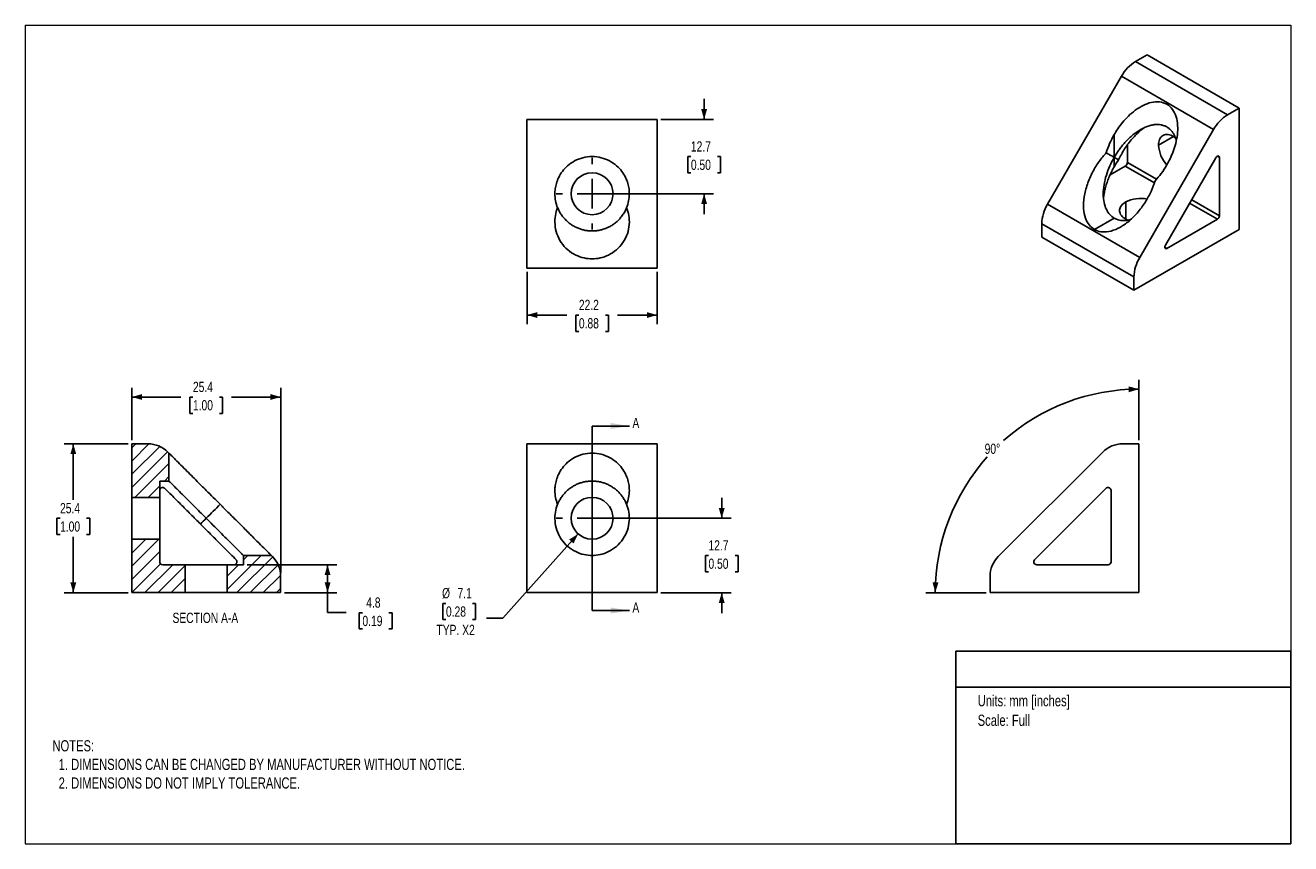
# Model space of a CAD drawing. Header units: millimetres. Extents: x 0 to 216, y 0 to 140.
import ezdxf
from ezdxf.enums import TextEntityAlignment as Align

# ---------------------------------------------------------------- set-up
doc = ezdxf.new("R2010")
doc.units = ezdxf.units.MM
doc.header["$LTSCALE"] = 0.5
doc.linetypes.add('SLD-Center', pattern=[19.05, 15.24, -1.27, 1.27, -1.27])
doc.linetypes.add('SLD-Solid', pattern=[0])
for name, color, linetype in [('CENTER', 40, 'SLD-Center'), ('HATCH', 6, 'SLD-Solid'), ('SLD-DEFPOINTS', 7, 'Continuous')]:
    doc.layers.add(name, color=color, linetype=linetype)
doc.layers.add('DIMENSIONS', color=140, linetype='SLD-Solid', lineweight=25)
doc.layers.add('TEXT', color=140, linetype='SLD-Solid', lineweight=25)
doc.styles.add('SLDTEXTSTYLE0', font='TXT', dxfattribs={"width": 0.75})
doc.dimstyles.new('SLDDIMSTYLE0', dxfattribs={"dimtxt": 1.75, "dimasz": 1.75, "dimexe": 0, "dimexo": 0.0625, "dimgap": 0.4375, "dimtad": 0, "dimtih": 1, "dimtoh": 1, "dimdec": 1, "dimrnd": 1e-09, "dimzin": 12, "dimdsep": 46, "dimtxsty": 'SLDTEXTSTYLE0', "dimsah": 1, "dimcen": 0, "dimadec": 0, "dimazin": 3, "dimtfac": 1, "dimtdec": 1, "dimtofl": 0, "dimtmove": 0, "dimatfit": 3, "dimfxl": 0, "dimfrac": 2, "dimtolj": 1, "dimtzin": 12, "dimarcsym": 0})
doc.dimstyles.new('SLDDIMSTYLE1', dxfattribs={"dimtxt": 1.75, "dimasz": 1.75, "dimexe": 0, "dimexo": 0.0625, "dimgap": 0.4375, "dimtad": 0, "dimtih": 1, "dimtoh": 1, "dimdec": 1, "dimrnd": 1e-09, "dimzin": 12, "dimdsep": 46, "dimtxsty": 'SLDTEXTSTYLE0', "dimsah": 1, "dimcen": 0.09, "dimadec": 0, "dimazin": 3, "dimtfac": 1, "dimtdec": 1, "dimtmove": 0, "dimatfit": 0, "dimfxl": 0, "dimfrac": 2, "dimtolj": 1, "dimtzin": 12, "dimarcsym": 0})
doc.dimstyles.new('SLDDIMSTYLE2', dxfattribs={"dimtxt": 1.75, "dimasz": 1.75, "dimexe": 0, "dimexo": 0.0625, "dimgap": 0.4375, "dimtad": 0, "dimtih": 1, "dimtoh": 1, "dimdec": 4, "dimlfac": 0.5, "dimzin": 12, "dimdsep": 46, "dimtxsty": 'SLDTEXTSTYLE0', "dimsah": 1, "dimcen": 0.09, "dimazin": 3, "dimtfac": 1, "dimtofl": 0, "dimtmove": 0, "dimatfit": 3, "dimfxl": 0, "dimfrac": 2, "dimtolj": 1, "dimtzin": 12, "dimarcsym": 0})
doc.dimstyles.new('SLDDIMSTYLE3', dxfattribs={"dimtxt": 1.75, "dimasz": 1.75, "dimexe": 0, "dimexo": 0.0625, "dimgap": 0.4375, "dimtad": 0, "dimtih": 1, "dimtoh": 1, "dimdec": 1, "dimrnd": 1e-09, "dimzin": 12, "dimdsep": 46, "dimtxsty": 'SLDTEXTSTYLE0', "dimsah": 1, "dimcen": 0.09, "dimadec": 0, "dimazin": 3, "dimtfac": 1, "dimtdec": 1, "dimtofl": 0, "dimtmove": 0, "dimatfit": 3, "dimfxl": 0, "dimfrac": 2, "dimtolj": 1, "dimtzin": 12, "dimarcsym": 0})

# ---------------------------------------------------------------- blocks, each defined once
blk = doc.blocks.new('Block2')
at = {"color": 7, "linetype": 'SLD-Solid', "lineweight": 18}
for p, q in [((0, 139.7), (215.9, 139.7)), ((0, 139.7), (0, 0)), ((215.9, 139.7), (215.9, 0)), ((0, 0), (215.9, 0))]:
    blk.add_line(p, q, dxfattribs=at)
blk = doc.blocks.new('SW_NOTE_0')
at = {"layer": 'TEXT', "color": 0, "insert": (0, 2.46), "char_height": 1.905, "attachment_point": 1, "style": 'SLDTEXTSTYLE0'}
blk.add_mtext('Units: mm [inches]', dxfattribs=at)
blk = doc.blocks.new('SW_NOTE_0_1')
at = {"layer": 'TEXT', "color": 0, "insert": (0, 2.46), "char_height": 1.905, "attachment_point": 1, "style": 'SLDTEXTSTYLE0'}
blk.add_mtext('Scale: Full', dxfattribs=at)
blk = doc.blocks.new('Block1')
at = {"layer": 'TEXT'}
for p, q in [((215.9, 32.88), (158.75, 32.88)), ((158.75, 0), (158.75, 32.88)), ((215.9, 0), (215.9, 32.88)), ((158.75, 26.7), (215.9, 26.7)), ((215.9, 0), (158.75, 0))]:
    blk.add_line(p, q, dxfattribs=at)
for name, p in [('SW_NOTE_0', (162.49, 22.9)), ('SW_NOTE_0_1', (162.49, 19.56))]:
    blk.add_blockref(name, p, dxfattribs=at)
at = {"layer": 'TEXT', "color": 140, "style": 'SLDTEXTSTYLE0', "width": 0.75, "flags": 2}
for tag, height, p in [('AUTOATTR0', 2.12, (187.38, 31.06)), ('AUTOATTR1_0', 2.38, (187.91, 16.44)), ('AUTOATTR1_1', 2.38, (187.38, 13.36))]:
    blk.add_attdef(tag, text='', height=height, dxfattribs=at).set_placement(p, align=Align.TOP_CENTER)
blk = doc.blocks.new('_D')
at = {"layer": 'DIMENSIONS'}
for p, q in [((94.33, 52.89), (81.49, 38.5)), ((71.77, 41.03), (71.24, 41.03)), ((71.24, 41.03), (71.24, 38.25)), ((76.3, 41.03), (76.83, 41.03)), ((76.83, 41.03), (76.83, 38.25)), ((71.24, 38.25), (71.77, 38.25)), ((76.83, 38.25), (76.3, 38.25)), ((81.49, 38.5), (78.71, 38.5))]:
    blk.add_line(p, q, dxfattribs=at)
blk.add_solid([(94.33, 52.89), (92.79, 51.92), (93.54, 51.25)], dxfattribs=at)
at = {"layer": 'DIMENSIONS', "char_height": 1.75, "attachment_point": 1, "style": 'SLDTEXTSTYLE0'}
for s, insert in [('%%c', (71.1, 43.64)), ('7.1', (73.74, 43.64)), ('0.28', (71.77, 40.5)), ('TYP. X2', (70.15, 37.37))]:
    blk.add_mtext(s, dxfattribs=dict(at, insert=insert))
blk = doc.blocks.new('_D_1')
at = {"layer": 'DIMENSIONS'}
for p, q in [((118.82, 55.55), (118.82, 59.05)), ((97.34, 55.55), (120.41, 55.55)), ((116.56, 49.19), (116.03, 49.19)), ((116.03, 49.19), (116.03, 46.41)), ((121.09, 49.19), (121.62, 49.19)), ((121.62, 49.19), (121.62, 46.41)), ((116.03, 46.41), (116.56, 46.41)), ((121.62, 46.41), (121.09, 46.41)), ((108.46, 42.85), (120.41, 42.85)), ((118.82, 42.85), (118.82, 39.35))]:
    blk.add_line(p, q, dxfattribs=at)
for points in [[(118.82, 55.55), (119.32, 57.3), (118.32, 57.3)], [(118.82, 42.85), (118.32, 41.1), (119.32, 41.1)]]:
    blk.add_solid(points, dxfattribs=at)
at = {"layer": 'DIMENSIONS', "char_height": 1.75, "attachment_point": 1, "style": 'SLDTEXTSTYLE0'}
for s, insert in [('12.7', (116.56, 51.8)), ('0.50', (116.56, 48.67))]:
    blk.add_mtext(s, dxfattribs=dict(at, insert=insert))
blk = doc.blocks.new('SW_CENTERMARKSYMBOL_0')
at = {"layer": 'CENTER', "color": 0}
for p, q in [((0, 5.08), (0, 6.1087)), ((0, 0), (0, 2.54)), ((-5.08, 0), (-6.1087, 0)), ((0, 0), (-2.54, 0)), ((0, 0), (0, -2.54)), ((0, 0), (2.54, 0)), ((5.08, 0), (6.1087, 0)), ((0, -5.08), (0, -6.1087))]:
    blk.add_line(p, q, dxfattribs=at)
blk = doc.blocks.new('_D_2')
at = {"layer": 'DIMENSIONS'}
for p, q in [((190.01, 68.89), (190.01, 79.19)), ((163.97, 42.85), (153.67, 42.85))]:
    blk.add_line(p, q, dxfattribs=at)
for start, end in [(90, 131.6621), (138.1537, 180)]:
    blk.add_arc((190.01, 42.85), 34.75, start, end, dxfattribs=at)
for points in [[(190.01, 77.6), (188.25, 78.06), (188.27, 77.06)], [(155.26, 42.85), (155.8, 44.59), (154.8, 44.61)]]:
    blk.add_solid(points, dxfattribs=at)
at = {"layer": 'DIMENSIONS', "insert": (163.68, 68.29), "char_height": 1.75, "attachment_point": 1, "style": 'SLDTEXTSTYLE0'}
blk.add_mtext('90°', dxfattribs=at)
blk = doc.blocks.new('_D_3')
at = {"layer": 'DIMENSIONS'}
for p, q in [((115.82, 123.64), (115.82, 127.14)), ((108.46, 123.64), (117.41, 123.64)), ((113.56, 117.28), (113.03, 117.28)), ((113.03, 117.28), (113.03, 114.5)), ((118.09, 117.28), (118.62, 117.28)), ((118.62, 117.28), (118.62, 114.5)), ((113.03, 114.5), (113.56, 114.5)), ((118.62, 114.5), (118.09, 114.5)), ((97.34, 110.94), (117.41, 110.94)), ((115.82, 110.94), (115.82, 107.44))]:
    blk.add_line(p, q, dxfattribs=at)
for points in [[(115.82, 123.64), (116.32, 125.39), (115.32, 125.39)], [(115.82, 110.94), (115.32, 109.19), (116.32, 109.19)]]:
    blk.add_solid(points, dxfattribs=at)
at = {"layer": 'DIMENSIONS', "char_height": 1.75, "attachment_point": 1, "style": 'SLDTEXTSTYLE0'}
for s, insert in [('12.7', (113.56, 119.89)), ('0.50', (113.56, 116.76))]:
    blk.add_mtext(s, dxfattribs=dict(at, insert=insert))
blk = doc.blocks.new('_D_4')
at = {"layer": 'DIMENSIONS'}
for p, q in [((85.6, 97.61), (85.6, 88.66)), ((107.82, 97.61), (107.82, 88.66)), ((85.6, 90.24), (92.38, 90.24)), ((94.45, 90.23), (93.91, 90.23)), ((93.91, 90.23), (93.91, 87.45)), ((98.97, 90.23), (99.51, 90.23)), ((99.51, 90.23), (99.51, 87.45)), ((107.82, 90.24), (101.04, 90.24)), ((93.91, 87.45), (94.45, 87.45)), ((99.51, 87.45), (98.97, 87.45))]:
    blk.add_line(p, q, dxfattribs=at)
for points in [[(85.6, 90.24), (87.35, 89.74), (87.35, 90.74)], [(107.82, 90.24), (106.07, 90.74), (106.07, 89.74)]]:
    blk.add_solid(points, dxfattribs=at)
at = {"layer": 'DIMENSIONS', "char_height": 1.75, "attachment_point": 1, "style": 'SLDTEXTSTYLE0'}
for s, insert in [('22.2', (94.45, 92.84)), ('0.88', (94.45, 89.71))]:
    blk.add_mtext(s, dxfattribs=dict(at, insert=insert))
blk = doc.blocks.new('SW_CENTERMARKSYMBOL_1')
at = {"layer": 'CENTER', "color": 0}
for p, q in [((0, 5.08), (0, 6.1087)), ((0, 0), (0, 2.54)), ((-5.08, 0), (-6.1087, 0)), ((0, 0), (-2.54, 0)), ((0, 0), (0, -2.54)), ((0, 0), (2.54, 0)), ((5.08, 0), (6.1087, 0)), ((0, -5.08), (0, -6.1087))]:
    blk.add_line(p, q, dxfattribs=at)
blk = doc.blocks.new('_D_5')
at = {"layer": 'DIMENSIONS'}
for p, q in [((37.85, 47.61), (53.15, 47.61)), ((51.57, 42.85), (51.57, 47.61)), ((44.2, 42.85), (53.15, 42.85)), ((51.57, 39.44), (51.57, 42.85)), ((54.74, 39.44), (51.57, 39.44)), ((57.52, 39.42), (56.99, 39.42)), ((56.99, 39.42), (56.99, 36.65)), ((62.04, 39.42), (62.58, 39.42)), ((62.58, 39.42), (62.58, 36.65)), ((56.99, 36.65), (57.52, 36.65)), ((62.58, 36.65), (62.04, 36.65))]:
    blk.add_line(p, q, dxfattribs=at)
for points in [[(51.57, 47.61), (51.07, 45.86), (52.07, 45.86)], [(51.57, 42.85), (52.07, 44.6), (51.07, 44.6)]]:
    blk.add_solid(points, dxfattribs=at)
at = {"layer": 'DIMENSIONS', "char_height": 1.75, "attachment_point": 1, "style": 'SLDTEXTSTYLE0'}
for s, insert in [('4.8', (58.17, 42.04)), ('0.19', (57.52, 38.9))]:
    blk.add_mtext(s, dxfattribs=dict(at, insert=insert))
blk = doc.blocks.new('_D_6')
at = {"layer": 'DIMENSIONS'}
for p, q in [((18.17, 68.89), (18.17, 77.84)), ((43.57, 46.28), (43.57, 77.84)), ((18.17, 76.25), (26.54, 76.25)), ((28.6, 76.24), (28.07, 76.24)), ((28.07, 76.24), (28.07, 73.46)), ((33.13, 76.24), (33.66, 76.24)), ((33.66, 76.24), (33.66, 73.46)), ((43.57, 76.25), (35.2, 76.25)), ((28.07, 73.46), (28.6, 73.46)), ((33.66, 73.46), (33.13, 73.46))]:
    blk.add_line(p, q, dxfattribs=at)
for points in [[(18.17, 76.25), (19.92, 75.75), (19.92, 76.75)], [(43.57, 76.25), (41.82, 76.75), (41.82, 75.75)]]:
    blk.add_solid(points, dxfattribs=at)
at = {"layer": 'DIMENSIONS', "char_height": 1.75, "attachment_point": 1, "style": 'SLDTEXTSTYLE0'}
for s, insert in [('25.4', (28.6, 78.85)), ('1.00', (28.6, 75.72))]:
    blk.add_mtext(s, dxfattribs=dict(at, insert=insert))
blk = doc.blocks.new('_D_7')
at = {"layer": 'DIMENSIONS'}
for p, q in [((17.53, 68.25), (6.61, 68.25)), ((8.19, 68.25), (8.19, 58.7)), ((5.93, 55.54), (5.4, 55.54)), ((5.4, 55.54), (5.4, 52.76)), ((10.46, 55.54), (10.99, 55.54)), ((10.99, 55.54), (10.99, 52.76)), ((5.4, 52.76), (5.93, 52.76)), ((8.19, 42.85), (8.19, 52.41)), ((10.99, 52.76), (10.46, 52.76)), ((17.53, 42.85), (6.61, 42.85))]:
    blk.add_line(p, q, dxfattribs=at)
for points in [[(8.19, 68.25), (7.69, 66.5), (8.69, 66.5)], [(8.19, 42.85), (8.69, 44.6), (7.69, 44.6)]]:
    blk.add_solid(points, dxfattribs=at)
at = {"layer": 'DIMENSIONS', "char_height": 1.75, "attachment_point": 1, "style": 'SLDTEXTSTYLE0'}
for s, insert in [('25.4', (5.93, 58.15)), ('1.00', (5.93, 55.02))]:
    blk.add_mtext(s, dxfattribs=dict(at, insert=insert))

msp = doc.modelspace()

# ---------------------------------------------------------------- hatches: boundary and pattern name
at = {"layer": 'HATCH'}
h = msp.add_hatch(dxfattribs=at)
h.set_pattern_fill('ANSI31', color=256, scale=0.5, style=0)
edge = h.paths.add_edge_path(flags=0)
edge.add_line((18.16614, 68.2523), (18.16614, 59.121))
edge.add_line((18.16614, 59.121), (22.92864, 59.121))
edge.add_line((22.92864, 59.121), (22.92864, 61.9023))
edge.add_line((22.92864, 61.9023), (24.51614, 61.9023))
edge.add_line((24.51614, 61.9023), (24.51614, 66.6648))
edge.add_line((24.51614, 66.6648), (24.32355, 66.8574))
edge.add_arc((20.95595, 63.4898), 4.7625, 45, 90)
edge.add_line((20.95595, 68.2523), (18.16614, 68.2523))
h = msp.add_hatch(dxfattribs=at)
h.set_pattern_fill('ANSI31', color=256, scale=0.5, style=0)
edge = h.paths.add_edge_path(flags=0)
edge.add_line((27.29744, 42.8523), (27.29744, 47.6148))
edge.add_line((27.29744, 47.6148), (23.43664, 47.6148))
edge.add_arc((23.43664, 48.1228), 0.508, 180, 270, ccw=False)
edge.add_line((22.92864, 48.1228), (22.92864, 51.9836))
edge.add_line((22.92864, 51.9836), (18.16614, 51.9836))
edge.add_line((18.16614, 51.9836), (18.16614, 42.8523))
edge.add_line((18.16614, 42.8523), (27.29744, 42.8523))
h = msp.add_hatch(dxfattribs=at)
h.set_pattern_fill('ANSI31', color=256, scale=0.5, style=0)
edge = h.paths.add_edge_path(flags=0)
edge.add_line((42.17124, 49.0097), (41.97864, 49.2023))
edge.add_line((41.97864, 49.2023), (37.21614, 49.2023))
edge.add_line((37.21614, 49.2023), (37.21614, 47.6148))
edge.add_line((37.21614, 47.6148), (34.43484, 47.6148))
edge.add_line((34.43484, 47.6148), (34.43484, 42.8523))
edge.add_line((34.43484, 42.8523), (43.56614, 42.8523))
edge.add_line((43.56614, 42.8523), (43.56614, 45.64211))
edge.add_arc((38.80364, 45.64211), 4.7625, 0, 45)

# ---------------------------------------------------------------- linework, layer by layer
for p, q in [((191.39597, 134.65421), (189.42328, 133.5154)), ((207.11142, 125.58187), (191.39597, 134.65421)), ((189.42328, 133.5154), (205.13873, 124.44306)), ((187.04203, 131.00174), (174.4218, 109.14287)), ((202.75748, 121.9294), (187.04203, 131.00174)), ((207.11142, 125.58187), (205.13873, 124.44306)), ((207.11142, 104.84174), (207.11142, 125.58187)), ((107.82225, 123.64268), (85.59725, 123.64268)), ((85.59725, 123.64268), (85.59725, 120.85287)), ((107.82225, 123.64268), (107.82225, 120.85287)), ((185.78331, 117.15588), (185.78331, 121.04465)), ((202.75748, 121.9294), (190.13725, 100.07053)), ((85.59725, 117.48527), (85.59725, 120.85287)), ((107.82225, 120.85287), (107.82225, 117.48527)), ((188.02837, 116.27358), (188.02837, 119.26242)), ((195.88651, 120.71765), (193.36265, 119.26066)), ((85.59725, 117.48527), (85.59725, 99.63758)), ((107.82225, 117.48527), (107.82225, 99.63758)), ((185.78331, 115.54509), (185.78331, 117.15588)), ((203.13061, 117.07613), (194.52662, 102.17357)), ((203.74382, 117.13682), (203.38455, 117.34422)), ((203.74382, 107.20124), (203.74382, 117.13682)), ((185.07776, 114.15543), (187.66916, 115.65141)), ((192.63501, 112.78469), (187.66916, 115.65141)), ((188.02837, 116.27358), (192.9949, 113.40646)), ((174.4218, 109.14287), (190.13725, 100.07053)), ((187.74998, 106.62573), (187.74998, 109.53925)), ((203.38461, 106.57907), (198.64862, 109.3131)), ((199.00783, 109.93527), (203.74382, 107.20124)), ((189.1509, 96.75135), (173.43546, 105.82368)), ((173.43546, 105.82368), (173.43546, 103.54569)), ((185.78331, 106.78665), (182.41571, 104.84258)), ((194.78062, 101.61209), (203.38461, 106.57907)), ((189.1509, 94.47336), (207.11142, 104.84174)), ((189.1509, 94.47336), (173.43546, 103.54569)), ((194.4214, 101.81946), (194.78062, 101.61209)), ((85.59725, 98.24268), (85.59725, 99.63758)), ((107.82225, 99.63758), (107.82225, 98.24268)), ((107.82225, 98.24268), (85.59725, 98.24268)), ((189.1509, 96.75135), (189.1509, 94.47336)), ((18.16614, 68.2523), (20.95595, 68.2523)), ((18.16614, 59.121), (18.16614, 68.2523)), ((85.59725, 68.2523), (107.82225, 68.2523)), ((85.59725, 66.8574), (85.59725, 68.2523)), ((107.82225, 68.2523), (107.82225, 66.8574)), ((190.00882, 68.2523), (187.21901, 68.2523)), ((190.00882, 42.8523), (190.00882, 68.2523)), ((24.32355, 66.8574), (24.51614, 66.6648)), ((24.51614, 66.6648), (24.51614, 61.9023)), ((85.59725, 66.8574), (85.59725, 49.0097)), ((107.82225, 66.8574), (107.82225, 49.0097)), ((183.85141, 66.8574), (166.00372, 49.0097)), ((24.51614, 61.9023), (22.92864, 61.9023)), ((22.92864, 59.121), (22.92864, 61.9023)), ((184.37911, 60.6499), (172.21122, 48.48201)), ((22.92864, 59.121), (18.16614, 59.121)), ((18.16614, 55.5523), (18.16614, 59.121)), ((22.92864, 55.5523), (22.92864, 59.121)), ((185.24632, 48.1228), (185.24632, 60.29069)), ((18.16614, 51.9836), (18.16614, 55.5523)), ((22.92864, 51.9836), (22.92864, 55.5523)), ((18.16614, 51.9836), (22.92864, 51.9836)), ((18.16614, 42.8523), (18.16614, 51.9836)), ((22.92864, 48.1228), (22.92864, 51.9836)), ((27.29744, 47.6148), (23.43664, 47.6148)), ((27.29744, 47.6148), (27.29744, 42.8523)), ((30.86614, 47.6148), (27.29744, 47.6148)), ((34.43484, 47.6148), (30.86614, 47.6148)), ((34.43484, 42.8523), (34.43484, 47.6148)), ((37.21614, 47.6148), (34.43484, 47.6148)), ((37.21614, 47.6148), (37.21614, 49.2023)), ((37.21614, 49.2023), (41.97864, 49.2023)), ((41.97864, 49.2023), (42.17124, 49.0097)), ((85.59725, 45.64211), (85.59725, 49.0097)), ((107.82225, 49.0097), (107.82225, 45.64211)), ((172.57043, 47.6148), (184.73832, 47.6148)), ((43.56614, 45.64211), (43.56614, 42.8523)), ((85.59725, 45.64211), (85.59725, 42.8523)), ((107.82225, 45.64211), (107.82225, 42.8523)), ((164.60882, 45.64211), (164.60882, 42.8523)), ((27.29744, 42.8523), (18.16614, 42.8523)), ((30.86614, 42.8523), (27.29744, 42.8523)), ((34.43484, 42.8523), (30.86614, 42.8523)), ((43.56614, 42.8523), (34.43484, 42.8523)), ((107.82225, 42.8523), (85.59725, 42.8523)), ((164.60882, 42.8523), (190.00882, 42.8523))]:
    msp.add_line(p, q)
at = {"flags": 128}
for points in [[(196.24661, 120.47988), (196.11893, 120.57105), (195.8861, 120.71789), (195.65326, 120.83987), (195.42241, 120.93595), (195.19552, 121.00531), (194.97452, 121.04736), (194.7613, 121.06173), (194.55767, 121.04831), (194.36538, 121.00721), (194.18606, 120.93878), (194.02124, 120.8436), (193.87234, 120.72249), (193.74061, 120.57648), (193.6272, 120.40682), (193.53305, 120.21494), (193.45898, 120.0025), (193.40561, 119.7713), (193.37341, 119.52331), (193.36265, 119.26066)], [(203.13061, 117.07613), (203.20501, 117.185), (203.29164, 117.27645), (203.38461, 117.34426), (203.47758, 117.38379), (203.56422, 117.39237), (203.63861, 117.36939), (203.6957, 117.31644), (203.73158, 117.23711), (203.74382, 117.13682)], [(187.74998, 109.53925), (187.52791, 109.39862), (187.32927, 109.24677), (187.15574, 109.08498), (187.00881, 108.91463), (186.88974, 108.73719), (186.79953, 108.55417), (186.73896, 108.36712), (186.70854, 108.17764), (186.70854, 107.98734), (186.73896, 107.79786), (186.79953, 107.61081), (186.88974, 107.42779), (187.00881, 107.25035), (187.15574, 107.08), (187.32927, 106.91821), (187.52791, 106.76636), (187.74998, 106.62573), (187.99358, 106.49753), (188.14203, 106.43013)], [(194.78062, 101.61209), (194.68764, 101.57256), (194.60101, 101.56398), (194.52662, 101.58696), (194.46953, 101.63991), (194.43364, 101.71924), (194.4214, 101.81953), (194.43364, 101.93395), (194.46953, 102.05471), (194.52662, 102.17357)]]:
    msp.add_lwpolyline(points, dxfattribs=at)
for centre, radius, start, end in [((193.05196, 127.69313), 6.86048, 121.9328722, 151.1661906), ((208.7674, 118.6208), 6.86048, 121.9328722, 151.1661906), ((198.88011, 119.52574), 5.52383, 182.7506101, 221.6777436), ((96.70975, 110.94268), 3.5687, 0, 180), ((187.24848, 116.30907), 0.7807, 302.6054783, 357.3945215), ((96.70975, 110.94268), 3.5687, 180, 0), ((190.27907, 104.62787), 5.5243, 78.335141, 117.2459263), ((180.29288, 105.59204), 6.86134, 148.8344693, 178.0653043), ((202.96393, 107.23673), 0.7807, 302.6054783, 357.3945215), ((196.00833, 96.51971), 6.86134, 148.8344693, 178.0653043), ((20.95595, 63.4898), 4.7625, 45, 90), ((187.21901, 63.4898), 4.7625, 90, 135), ((184.73832, 60.29069), 0.508, 0, 135), ((96.70975, 55.5523), 3.5687, 0, 180), ((96.70975, 55.5523), 3.5687, 180, 0), ((23.43664, 48.1228), 0.508, 180, 270), ((38.80364, 45.64211), 4.7625, 0, 45), ((169.37132, 45.64211), 4.7625, 135, 180), ((172.57043, 48.1228), 0.508, 135, 270), ((184.73832, 48.1228), 0.508, 270, 0)]:
    msp.add_arc(centre, radius, start, end)
for points, knots in [([(185.78331, 121.04465), (185.9704, 121.3687), (186.1809, 121.7065), (186.65726, 122.40165), (186.9232, 122.75909), (187.5171, 123.47805), (187.84518, 123.83964), (188.56472, 124.54134), (188.95633, 124.88142), (189.79449, 125.50361), (190.24114, 125.78551), (191.16686, 126.24736), (191.64585, 126.42688), (192.59877, 126.6422), (193.07237, 126.67751), (193.96792, 126.57938), (194.38939, 126.4457), (195.13774, 126.01368), (195.46427, 125.71555), (195.99707, 124.98912), (196.20331, 124.56135), (196.49333, 123.62849), (196.57737, 123.12393), (196.64028, 122.09136), (196.61948, 121.56362), (196.49975, 120.5267), (196.40105, 120.01752), (196.15314, 119.04356), (196.00404, 118.57864), (195.67835, 117.70485), (195.50178, 117.29582), (195.13795, 116.53571), (194.95065, 116.18451), (194.76357, 115.86046)], [0, 0, 0, 0, 0.0625, 0.0625, 0.125, 0.125, 0.1875, 0.1875, 0.25, 0.25, 0.3125, 0.3125, 0.375, 0.375, 0.4375, 0.4375, 0.5, 0.5, 0.5625, 0.5625, 0.625, 0.625, 0.6875, 0.6875, 0.75, 0.75, 0.8125, 0.8125, 0.875, 0.875, 0.9375, 0.9375, 1, 1, 1, 1]), ([(184.42718, 117.93907), (184.585, 118.46002), (184.78017, 118.98895), (185.23642, 120.03377), (185.49741, 120.54947), (185.78331, 121.04465)], [0, 0, 0, 0, 0.5, 0.5, 1, 1, 1, 1]), ([(185.78331, 117.15588), (185.89645, 117.34636), (186.13073, 117.74077), (186.52755, 118.33105), (186.97728, 118.93895), (187.48613, 119.55456), (188.0556, 120.16693), (188.68612, 120.76124), (189.34541, 121.29549), (190.02154, 121.75813), (190.70117, 122.1409), (191.40445, 122.44779), (192.07236, 122.64863), (192.69012, 122.75175), (193.24904, 122.77241), (193.78814, 122.71414), (194.29838, 122.57461), (194.77108, 122.35394), (195.19863, 122.05497), (195.57431, 121.68275), (195.89549, 121.2456), (196.15275, 120.74919), (196.32005, 120.34184), (196.37657, 120.09095), (196.38966, 120.03282)], [0, 0, 0, 0, 0.042745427, 0.08851087, 0.137307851, 0.189059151, 0.243575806, 0.300538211, 0.359488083, 0.412247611, 0.465635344, 0.519191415, 0.572499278, 0.614767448, 0.656596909, 0.697989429, 0.739031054, 0.77987743, 0.820723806, 0.861765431, 0.903157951, 0.944987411, 0.987255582, 1, 1, 1, 1]), ([(186.53526, 116.72166), (186.68892, 117.03728), (187.00059, 117.67747), (187.5564, 118.60416), (188.17837, 119.50231), (188.86211, 120.34661), (189.54074, 121.06671), (190.19382, 121.65742), (190.64636, 122.02997), (190.90581, 122.20378), (190.95417, 122.23617)], [0, 0, 0, 0, 0.1459782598, 0.2960975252, 0.4482822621, 0.6002621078, 0.7497471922, 0.8640766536, 0.9746673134, 1, 1, 1, 1]), ([(90.35975, 110.94268), (90.35975, 111.20726), (90.37616, 111.48855), (90.45573, 112.08265), (90.51893, 112.39556), (90.70858, 113.0458), (90.83514, 113.38322), (91.16863, 114.06731), (91.37575, 114.41401), (91.88375, 115.09135), (92.18488, 115.42188), (92.88394, 116.03197), (93.28207, 116.31125), (94.16096, 116.77999), (94.64168, 116.96904), (95.65167, 117.22555), (96.18059, 117.29268), (97.23892, 117.29268), (97.76784, 117.22555), (98.77782, 116.96904), (99.25854, 116.77999), (100.13743, 116.31125), (100.53556, 116.03197), (101.23463, 115.42188), (101.53575, 115.09135), (102.04375, 114.41401), (102.25087, 114.06731), (102.58436, 113.38322), (102.71093, 113.0458), (102.90058, 112.39556), (102.96377, 112.08265), (103.04334, 111.48855), (103.05975, 111.20726), (103.05975, 110.94268)], [0, 0, 0, 0, 0.0625, 0.0625, 0.125, 0.125, 0.1875, 0.1875, 0.25, 0.25, 0.3125, 0.3125, 0.375, 0.375, 0.4375, 0.4375, 0.5, 0.5, 0.5625, 0.5625, 0.625, 0.625, 0.6875, 0.6875, 0.75, 0.75, 0.8125, 0.8125, 0.875, 0.875, 0.9375, 0.9375, 1, 1, 1, 1]), ([(182.41571, 104.84258), (182.10546, 105.02169), (181.80991, 105.26697), (181.28836, 105.91184), (181.06275, 106.3119), (180.72442, 107.266), (180.61226, 107.82021), (180.53249, 109.0481), (180.56525, 109.72138), (180.78028, 111.12146), (180.96243, 111.84742), (181.45012, 113.27544), (181.75512, 113.97678), (182.44206, 115.29247), (182.82344, 115.9066), (183.61416, 117.01429), (184.02322, 117.50808), (184.42718, 117.93907)], [0, 0, 0, 0, 0.125, 0.125, 0.25, 0.25, 0.375, 0.375, 0.5, 0.5, 0.625, 0.625, 0.75, 0.75, 0.875, 0.875, 1, 1, 1, 1]), ([(185.78331, 117.15588), (185.51873, 116.69761), (185.26777, 116.20862), (184.8147, 115.18629), (184.61273, 114.65299), (184.27882, 113.56933), (184.14705, 113.01913), (183.9693, 111.93614), (183.92344, 111.40359), (183.92344, 110.39123), (183.9693, 109.91165), (184.14705, 109.03391), (184.27882, 108.63588), (184.61273, 107.93779), (184.8147, 107.63772), (185.26777, 107.13859), (185.51873, 106.93939), (185.78331, 106.78665)], [0, 0, 0, 0, 0.125, 0.125, 0.25, 0.25, 0.375, 0.375, 0.5, 0.5, 0.625, 0.625, 0.75, 0.75, 0.875, 0.875, 1, 1, 1, 1]), ([(184.42718, 117.93907), (184.585, 117.84791), (184.78017, 117.73519), (185.23642, 117.4717), (185.49741, 117.32098), (185.78331, 117.15588)], [0, 0, 0, 0, 0.5, 0.5, 1, 1, 1, 1]), ([(183.9683, 110.09336), (183.97999, 110.24), (184.01399, 110.66652), (184.14688, 111.38492), (184.35733, 112.23973), (184.6338, 113.095), (184.96611, 113.93604), (185.34592, 114.75752), (185.63818, 115.28376), (185.78331, 115.54509)], [0, 0, 0, 0, 0.078563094, 0.228498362, 0.382767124, 0.537019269, 0.692385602, 0.847237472, 1, 1, 1, 1]), ([(194.76357, 115.86046), (194.47767, 115.36527), (194.16155, 114.88139), (193.48484, 113.96386), (193.12434, 113.53036), (192.7521, 113.1332)], [0, 0, 0, 0, 0.5, 0.5, 1, 1, 1, 1]), ([(192.7521, 113.1332), (192.58083, 112.56788), (192.35774, 111.96674), (191.79382, 110.72811), (191.45265, 110.09076), (190.6567, 108.83801), (190.20182, 108.22319), (189.20894, 107.08681), (188.67131, 106.56606), (187.56629, 105.67976), (186.99959, 105.31472), (185.89628, 104.7698), (185.36022, 104.58981), (184.36475, 104.40569), (183.90547, 104.40102), (183.08618, 104.5302), (182.72596, 104.66348), (182.41571, 104.84258)], [0, 0, 0, 0, 0.125, 0.125, 0.25, 0.25, 0.375, 0.375, 0.5, 0.5, 0.625, 0.625, 0.75, 0.75, 0.875, 0.875, 1, 1, 1, 1]), ([(90.82315, 108.56143), (90.67153, 108.93624), (90.55463, 109.32916), (90.39873, 110.13028), (90.35975, 110.53836), (90.35975, 110.94268)], [0, 0, 0, 0, 0.5, 0.5, 1, 1, 1, 1]), ([(103.05975, 110.94268), (103.05975, 110.53836), (103.02078, 110.13028), (102.86488, 109.32916), (102.74798, 108.93624), (102.59636, 108.56143)], [0, 0, 0, 0, 0.5, 0.5, 1, 1, 1, 1]), ([(96.70975, 99.83018), (96.27099, 99.83018), (95.8073, 99.8759), (94.85918, 100.08644), (94.37488, 100.25167), (93.43175, 100.71634), (92.97338, 101.01608), (92.13682, 101.73983), (91.75926, 102.16371), (91.12996, 103.09713), (90.87859, 103.60609), (90.52136, 104.65301), (90.41539, 105.19033), (90.3383, 106.23889), (90.36674, 106.74981), (90.52711, 107.70768), (90.65861, 108.15469), (90.82315, 108.56143)], [0, 0, 0, 0, 0.125, 0.125, 0.25, 0.25, 0.375, 0.375, 0.5, 0.5, 0.625, 0.625, 0.75, 0.75, 0.875, 0.875, 1, 1, 1, 1]), ([(90.83889, 108.54876), (90.91274, 108.37009), (91.06537, 108.00087), (91.38486, 107.46601), (91.76084, 106.94594), (92.19231, 106.46452), (92.67337, 106.02614), (93.1983, 105.63843), (93.75904, 105.30748), (94.34207, 105.03924), (94.93733, 104.8343), (95.53504, 104.69321), (96.12618, 104.60805), (96.51794, 104.59773), (96.70975, 104.59268)], [0, 0, 0, 0, 0.090787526, 0.187608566, 0.282820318, 0.375619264, 0.465338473, 0.553207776, 0.6370672, 0.716848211, 0.792688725, 0.864888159, 0.933846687, 1, 1, 1, 1]), ([(96.70975, 104.59268), (96.90114, 104.59771), (97.29201, 104.60798), (97.88181, 104.69275), (98.4782, 104.83319), (99.07221, 105.0372), (99.65041, 105.30252), (100.20359, 105.62736), (100.7232, 106.00768), (101.20343, 106.44071), (101.66636, 106.95152), (102.08644, 107.54055), (102.40291, 108.09275), (102.53833, 108.44179), (102.58514, 108.56246)], [0, 0, 0, 0, 0.06585561, 0.134496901, 0.206355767, 0.281829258, 0.361215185, 0.443128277, 0.528889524, 0.618229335, 0.710671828, 0.823832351, 0.939098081, 1, 1, 1, 1]), ([(102.59636, 108.56143), (102.7609, 108.15469), (102.89239, 107.70768), (103.05277, 106.74981), (103.08121, 106.23889), (103.00412, 105.19033), (102.89814, 104.65301), (102.54092, 103.60609), (102.28955, 103.09713), (101.66024, 102.16371), (101.28268, 101.73983), (100.44612, 101.01608), (99.98776, 100.71634), (99.04462, 100.25167), (98.56033, 100.08644), (97.61221, 99.8759), (97.14851, 99.83018), (96.70975, 99.83018)], [0, 0, 0, 0, 0.125, 0.125, 0.25, 0.25, 0.375, 0.375, 0.5, 0.5, 0.625, 0.625, 0.75, 0.75, 0.875, 0.875, 1, 1, 1, 1]), ([(185.78331, 106.78665), (185.9222, 106.71467), (186.20585, 106.56767), (186.68283, 106.43095), (187.20391, 106.35863), (187.76796, 106.36953), (188.23462, 106.42799), (188.50906, 106.5076), (188.58452, 106.52949)], [0, 0, 0, 0, 0.168289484, 0.343697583, 0.527327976, 0.720195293, 0.923060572, 1, 1, 1, 1]), ([(24.51614, 66.6648), (24.51614, 66.6648), (24.58327, 66.59767), (24.83978, 66.34116), (25.02883, 66.15211), (25.49757, 65.68337), (25.77685, 65.40409), (26.38694, 64.794), (26.71748, 64.46347), (27.39481, 63.78613), (27.74151, 63.43943), (28.4256, 62.75534), (28.76302, 62.41792), (29.41326, 61.76768), (29.72617, 61.45477), (30.32028, 60.86067), (30.60156, 60.57938), (30.86614, 60.3148)], [0, 0, 0, 0, 0.125, 0.125, 0.25, 0.25, 0.375, 0.375, 0.5, 0.5, 0.625, 0.625, 0.75, 0.75, 0.875, 0.875, 1, 1, 1, 1]), ([(90.35975, 60.3148), (90.35975, 60.57938), (90.37616, 60.86067), (90.45573, 61.45477), (90.51893, 61.76768), (90.70858, 62.41792), (90.83514, 62.75534), (91.16863, 63.43943), (91.37575, 63.78613), (91.88375, 64.46347), (92.18488, 64.794), (92.88394, 65.40409), (93.28207, 65.68337), (94.16096, 66.15211), (94.64168, 66.34116), (95.65167, 66.59767), (96.18059, 66.6648), (97.23892, 66.6648), (97.76784, 66.59767), (98.77782, 66.34116), (99.25854, 66.15211), (100.13743, 65.68337), (100.53556, 65.40409), (101.23463, 64.794), (101.53575, 64.46347), (102.04375, 63.78613), (102.25087, 63.43943), (102.58436, 62.75534), (102.71093, 62.41792), (102.90058, 61.76768), (102.96377, 61.45477), (103.04334, 60.86067), (103.05975, 60.57938), (103.05975, 60.3148)], [0, 0, 0, 0, 0.0625, 0.0625, 0.125, 0.125, 0.1875, 0.1875, 0.25, 0.25, 0.3125, 0.3125, 0.375, 0.375, 0.4375, 0.4375, 0.5, 0.5, 0.5625, 0.5625, 0.625, 0.625, 0.6875, 0.6875, 0.75, 0.75, 0.8125, 0.8125, 0.875, 0.875, 0.9375, 0.9375, 1, 1, 1, 1]), ([(23.79585, 60.6499), (23.77929, 60.66528), (23.74773, 60.6946), (23.69213, 60.73129), (23.63499, 60.75978), (23.57687, 60.78018), (23.50733, 60.79571), (23.42255, 60.80156), (23.33019, 60.79006), (23.24592, 60.76405), (23.15656, 60.71911), (23.06223, 60.643), (22.98535, 60.53667), (22.94524, 60.43094), (22.93042, 60.34958), (22.92916, 60.30781), (22.92864, 60.29069)], [0, 0, 0, 0, 0.0607474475, 0.1157228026, 0.1653118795, 0.2100401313, 0.2506223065, 0.3128362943, 0.3759146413, 0.4346004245, 0.5012275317, 0.6091262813, 0.7508716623, 0.8750997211, 0.9488105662, 1, 1, 1, 1]), ([(23.79585, 60.6499), (24.12244, 60.32331), (24.5191, 59.92665), (25.43036, 59.01539), (25.94468, 58.50107), (27.03753, 57.40822), (27.61527, 56.83048), (28.76625, 55.6795), (29.33874, 55.10701), (29.8798, 54.56595)], [0, 0, 0, 0, 0.25, 0.25, 0.5, 0.5, 0.75, 0.75, 1, 1, 1, 1]), ([(24.51614, 61.9023), (24.51614, 61.9023), (24.58327, 61.83517), (24.83978, 61.57866), (25.02883, 61.38961), (25.49757, 60.92087), (25.77685, 60.64159), (26.38694, 60.0315), (26.71748, 59.70097), (27.39481, 59.02363), (27.74151, 58.67693), (28.4256, 57.99284), (28.76302, 57.65542), (29.41326, 57.00518), (29.72617, 56.69227), (30.32028, 56.09817), (30.60156, 55.81688), (30.86614, 55.5523)], [0, 0, 0, 0, 0.125, 0.125, 0.25, 0.25, 0.375, 0.375, 0.5, 0.5, 0.625, 0.625, 0.75, 0.75, 0.875, 0.875, 1, 1, 1, 1]), ([(90.83187, 57.93516), (90.86436, 58.01989), (90.97412, 58.30611), (91.23328, 58.78591), (91.6024, 59.34676), (92.03698, 59.86895), (92.52326, 60.34366), (93.08134, 60.78021), (93.66678, 61.13933), (94.25888, 61.42088), (94.83907, 61.63112), (95.44657, 61.78602), (96.07322, 61.88096), (96.70975, 61.91294), (97.34628, 61.88096), (97.97293, 61.78602), (98.58043, 61.63112), (99.16063, 61.42088), (99.75273, 61.13933), (100.33817, 60.78021), (100.89625, 60.34366), (101.38253, 59.86895), (101.81711, 59.34676), (102.18623, 58.78592), (102.44541, 58.30606), (102.55519, 58.01978), (102.5877, 57.93501)], [0, 0, 0, 0, 0.021375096, 0.07221077, 0.124820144, 0.171904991, 0.219550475, 0.267346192, 0.314920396, 0.35264231, 0.3899727, 0.426913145, 0.463540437, 0.499993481, 0.536446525, 0.573073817, 0.610014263, 0.647344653, 0.685066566, 0.732640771, 0.780436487, 0.828081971, 0.875166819, 0.927776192, 0.978611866, 1, 1, 1, 1]), ([(30.86614, 60.3148), (31.27046, 59.91048), (31.67854, 59.5024), (32.47967, 58.70128), (32.87258, 58.30836), (33.24739, 57.93355)], [0, 0, 0, 0, 0.5, 0.5, 1, 1, 1, 1]), ([(90.82315, 57.93355), (90.67153, 58.30836), (90.55463, 58.70128), (90.39873, 59.5024), (90.35975, 59.91048), (90.35975, 60.3148)], [0, 0, 0, 0, 0.5, 0.5, 1, 1, 1, 1]), ([(103.05975, 60.3148), (103.05975, 59.91048), (103.02078, 59.5024), (102.86488, 58.70128), (102.74798, 58.30836), (102.59636, 57.93355)], [0, 0, 0, 0, 0.5, 0.5, 1, 1, 1, 1]), ([(30.86614, 55.5523), (31.27046, 55.95662), (31.67854, 56.3647), (32.47967, 57.16582), (32.87258, 57.55873), (33.24739, 57.93355)], [0, 0, 0, 0, 0.5, 0.5, 1, 1, 1, 1]), ([(33.24739, 57.93355), (33.65414, 57.52681), (34.10114, 57.07981), (35.05902, 56.12193), (35.56993, 55.61101), (36.6185, 54.56245), (37.15581, 54.02513), (38.20273, 52.97821), (38.71169, 52.46925), (39.64511, 51.53583), (40.06899, 51.11195), (40.79274, 50.3882), (41.09248, 50.08846), (41.55715, 49.62379), (41.72239, 49.45856), (41.93292, 49.24802), (41.97864, 49.2023), (41.97864, 49.2023)], [0, 0, 0, 0, 0.125, 0.125, 0.25, 0.25, 0.375, 0.375, 0.5, 0.5, 0.625, 0.625, 0.75, 0.75, 0.875, 0.875, 1, 1, 1, 1]), ([(96.70975, 49.2023), (96.27099, 49.2023), (95.8073, 49.24802), (94.85918, 49.45856), (94.37488, 49.62379), (93.43175, 50.08846), (92.97338, 50.3882), (92.13682, 51.11195), (91.75926, 51.53583), (91.12996, 52.46925), (90.87859, 52.97821), (90.52136, 54.02513), (90.41539, 54.56245), (90.3383, 55.61101), (90.36674, 56.12193), (90.52711, 57.07981), (90.65861, 57.52681), (90.82315, 57.93355)], [0, 0, 0, 0, 0.125, 0.125, 0.25, 0.25, 0.375, 0.375, 0.5, 0.5, 0.625, 0.625, 0.75, 0.75, 0.875, 0.875, 1, 1, 1, 1]), ([(102.59636, 57.93355), (102.7609, 57.52681), (102.89239, 57.07981), (103.05277, 56.12193), (103.08121, 55.61101), (103.00412, 54.56245), (102.89814, 54.02513), (102.54092, 52.97821), (102.28955, 52.46925), (101.66024, 51.53583), (101.28268, 51.11195), (100.44612, 50.3882), (99.98776, 50.08846), (99.04462, 49.62379), (98.56033, 49.45856), (97.61221, 49.24802), (97.14851, 49.2023), (96.70975, 49.2023)], [0, 0, 0, 0, 0.125, 0.125, 0.25, 0.25, 0.375, 0.375, 0.5, 0.5, 0.625, 0.625, 0.75, 0.75, 0.875, 0.875, 1, 1, 1, 1]), ([(37.21614, 49.2023), (37.21614, 49.2023), (37.18288, 49.23556), (37.03738, 49.38106), (36.92503, 49.49342), (36.61557, 49.80287), (36.4184, 50.00004), (35.94373, 50.47472), (35.66625, 50.75219), (35.04629, 51.37215), (34.70395, 51.71449), (33.9779, 52.44054), (33.59438, 52.82407), (32.81271, 53.60573), (32.41473, 54.00372), (31.62849, 54.78995), (31.24032, 55.17812), (30.86614, 55.5523)], [0, 0, 0, 0, 0.125, 0.125, 0.25, 0.25, 0.375, 0.375, 0.5, 0.5, 0.625, 0.625, 0.75, 0.75, 0.875, 0.875, 1, 1, 1, 1]), ([(30.86614, 53.57961), (31.34164, 53.10411), (31.83015, 52.6156), (32.7947, 51.65105), (33.27038, 51.17537), (34.16782, 50.27793), (34.58923, 49.85652), (35.3455, 49.10025), (35.68021, 48.76554), (35.96374, 48.48201)], [0, 0, 0, 0, 0.25, 0.25, 0.5, 0.5, 0.75, 0.75, 1, 1, 1, 1]), ([(35.96374, 48.48201), (35.98015, 48.46428), (36.01173, 48.43016), (36.05325, 48.36498), (36.08668, 48.29077), (36.10885, 48.20319), (36.1155, 48.10869), (36.09975, 47.98327), (36.04498, 47.85576), (35.95409, 47.74499), (35.8474, 47.67115), (35.72913, 47.62331), (35.6461, 47.61764), (35.60453, 47.6148)], [0, 0, 0, 0, 0.0650108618, 0.1251410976, 0.1909000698, 0.2507660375, 0.313104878, 0.3761858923, 0.5008364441, 0.6186315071, 0.7507608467, 0.8752204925, 1, 1, 1, 1])]:
    msp.add_open_spline(points, degree=3, knots=knots)
for points in [[(186.53526, 116.72166), (186.26868, 116.87559), (186.0165, 117.02122), (185.78331, 117.15588)], [(185.78331, 115.54509), (186.0165, 115.949), (186.26868, 116.34357), (186.53526, 116.72166)], [(30.86614, 55.5523), (30.53636, 55.22252), (30.20558, 54.89173), (29.8798, 54.56595)], [(29.8798, 54.56595), (30.20558, 54.24017), (30.53636, 53.90939), (30.86614, 53.57961)]]:
    msp.add_open_spline(points, degree=3)
at = {"layer": 'TEXT'}
msp.add_line((96.70975, 71.3003), (96.70975, 39.8043), dxfattribs=at)
at = {"layer": 'TEXT', "linetype": 'SLD-Solid'}
for p, q in [((96.70975, 71.3003), (103.05975, 71.3003)), ((96.70975, 39.8043), (103.05975, 39.8043))]:
    msp.add_line(p, q, dxfattribs=at)
at = {"layer": 'TEXT'}
for points in [[(103.05975, 71.3003), (99.88475, 71.8083), (99.88475, 70.7923)], [(103.05975, 39.8043), (99.88475, 40.3123), (99.88475, 39.2963)]]:
    msp.add_solid(points, dxfattribs=at)

# ---------------------------------------------------------------- block references
at = {"layer": 'CENTER'}
for name, p in [('SW_CENTERMARKSYMBOL_1', (96.70975, 110.94268)), ('SW_CENTERMARKSYMBOL_0', (96.70975, 55.5523))]:
    msp.add_blockref(name, p, dxfattribs=at)
at = {"layer": 'SLD-DEFPOINTS'}
for name in ['Block2', 'Block1']:
    msp.add_blockref(name, (0, 0), dxfattribs=at)

# ---------------------------------------------------------------- texts
at = {"layer": 'TEXT', "style": 'SLDTEXTSTYLE0'}
for s, insert, char_height, attachment_point in [('A', (103.58636, 72.68955), 1.75, 1), ('A', (103.58636, 41.19355), 1.75, 1), ('SECTION A-A', (30.7197, 39.43032), 1.75, 2), ('NOTES:^J  1. DIMENSIONS CAN BE CHANGED BY MANUFACTURER WITHOUT NOTICE.^J  2. DIMENSIONS DO NOT IMPLY TOLERANCE.', (4.63065, 17.66676), 1.905, 1)]:
    msp.add_mtext(s, dxfattribs=dict(at, insert=insert, char_height=char_height, attachment_point=attachment_point))

# ---------------------------------------------------------------- dimensions: what is measured, and where the dimension line sits
at = {"layer": 'DIMENSIONS'}
for base, p1, p2, angle, dimstyle, picture, middle in [((115.82228, 110.94268), (107.82225, 123.64268), (96.70975, 110.94268), 90, 'SLDDIMSTYLE1', '_D_3', (115.82228, 117.29268)), ((85.59725, 90.24268), (107.82225, 98.24268), (85.59725, 98.24268), 0, 'SLDDIMSTYLE3', '_D_4', (96.70975, 90.24268)), ((8.19492, 68.2523), (18.16614, 42.8523), (18.16614, 68.2523), 90, 'SLDDIMSTYLE3', '_D_7', (8.19492, 55.5523)), ((118.82228, 55.5523), (107.82225, 42.8523), (96.70975, 55.5523), 90, 'SLDDIMSTYLE1', '_D_1', (118.82228, 49.2023)), ((51.56614, 47.6148), (43.56614, 42.8523), (37.21614, 47.6148), 90, 'SLDDIMSTYLE3', '_D_5', (51.56614, 39.4373))]:
    dim = msp.add_linear_dim(base=base, p1=p1, p2=p2, angle=angle, dimstyle=dimstyle, dxfattribs=at)
    dim.commit()
    dim.dimension.update_dxf_attribs({"geometry": picture, "text_midpoint": middle, "dimtype": 160})
dim = msp.add_linear_dim(base=(18.16614, 76.2523), p1=(43.56614, 45.64211), p2=(18.16614, 68.2523), dimstyle='SLDDIMSTYLE3', dxfattribs=at)
dim.commit()
dim.dimension.update_dxf_attribs({"geometry": '_D_6', "text_midpoint": (30.86614, 76.2523), "dimtype": 160})
dim = msp.add_angular_dim_2l(base=(177.65077, 75.33206), line1=((164.60882, 42.8523), (190.00882, 42.8523)), line2=((190.00882, 42.8523), (190.00882, 68.2523)), dimstyle='SLDDIMSTYLE2', dxfattribs=at)
dim.commit()
dim.dimension.update_dxf_attribs({"geometry": '_D_2', "text_midpoint": (165.4359, 67.42521), "dimtype": 162})
dim = msp.add_diameter_dim_2p(p1=(99.08676, 58.21415), p2=(94.33274, 52.89045), text='<>\\PTYP. X2', dimstyle='SLDDIMSTYLE0', dxfattribs=at)
dim.commit()
dim.dimension.update_dxf_attribs({"geometry": '_D', "text_midpoint": (74.03305, 39.37985), "dimtype": 163})

doc.saveas('drawing.dxf')
